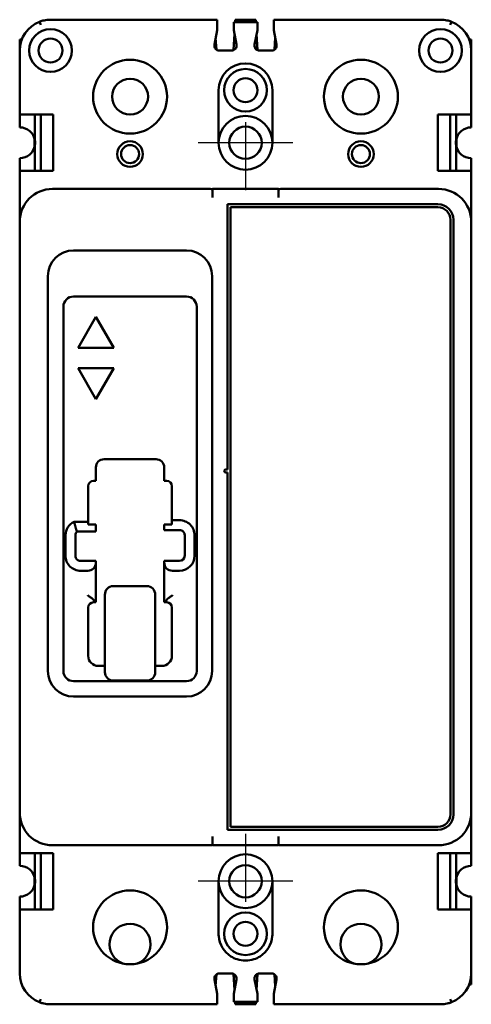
# Model space of a CAD drawing. Header units: inches. Extents: x -1.38 to 1.37, y -5.25 to 0.75.
import ezdxf

# ---------------------------------------------------------------- set-up
doc = ezdxf.new("R2010")
doc.units = ezdxf.units.IN
doc.header["$MEASUREMENT"] = 0
doc.layers.add('Center Mark (ANSI)', color=7, linetype='Continuous', lineweight=25)
doc.layers.add('Visible (ANSI)', color=7, linetype='Continuous', lineweight=50)

msp = doc.modelspace()

# ---------------------------------------------------------------- linework, layer by layer
at = {"layer": 'Center Mark (ANSI)', "linetype": 'Continuous'}
for p, q in [((0, 0.125), (0, -0.289)), ((0.289, 0), (-0.289, 0)), ((0, -4.211), (0, -4.625)), ((0.289, -4.5), (-0.289, -4.5))]:
    msp.add_line(p, q, dxfattribs=at)
at = {"layer": 'Visible (ANSI)'}
for p, q in [((-1.2468, 0.719), (-1.2539, 0.7377)), ((-1.187, 0.75), (-0.219, 0.75)), ((-0.219, 0.75), (-0.172, 0.75)), ((-0.172, 0.75), (-0.172, 0.7311)), ((-0.172, 0.7311), (-0.172, 0.719)), ((-0.0719, 0.719), (-0.0719, 0.735)), ((0.0721, 0.735), (-0.0719, 0.735)), ((-0.0625, 0.75), (-0.0634, 0.735)), ((-0.0625, 0.75), (0.0625, 0.75)), ((0.0575, 0.75), (-0.0575, 0.75)), ((0.0634, 0.735), (0.0625, 0.75)), ((0.0721, 0.735), (0.0721, 0.719)), ((0.172, 0.7311), (0.172, 0.75)), ((0.172, 0.75), (0.219, 0.75)), ((0.172, 0.719), (0.172, 0.7311)), ((1.187, 0.75), (0.219, 0.75)), ((1.2468, 0.719), (1.2539, 0.7377)), ((-0.1891, 0.5989), (-0.172, 0.687)), ((-0.172, 0.687), (-0.172, 0.719)), ((-0.0676, 0.6647), (-0.0737, 0.5643)), ((-0.0719, 0.719), (-0.072, 0.687)), ((-0.072, 0.687), (-0.0549, 0.5989)), ((0.0549, 0.5989), (0.0721, 0.687)), ((0.0737, 0.5642), (0.0676, 0.6644)), ((0.0721, 0.687), (0.0721, 0.719)), ((0.172, 0.719), (0.172, 0.687)), ((0.172, 0.687), (0.1892, 0.5989)), ((-1.375, 0.63), (-1.3623, 0.63)), ((-1.375, 0.63), (-1.375, 0.562)), ((-1.375, 0.63), (-1.3623, 0.63)), ((-0.1776, 0.5684), (-0.1817, 0.637)), ((0.1809, 0.6411), (0.1765, 0.5676)), ((1.375, 0.63), (1.3623, 0.63)), ((1.3623, 0.63), (1.375, 0.63)), ((1.375, 0.63), (1.375, 0.562)), ((-1.375, 0.562), (-1.375, 0.172)), ((-0.0853, 0.562), (-0.1587, 0.562)), ((0.1587, 0.562), (0.085, 0.562)), ((1.375, 0.562), (1.375, 0.172)), ((-0.164, 0), (-0.164, 0.32)), ((0.164, 0.32), (0.164, 0)), ((-1.375, 0.094), (-1.375, 0.172)), ((-1.355, 0.172), (-1.375, 0.172)), ((-1.355, 0.172), (-1.172, 0.172)), ((-1.282, 0.172), (-1.282, 0.0137)), ((-1.2456, 0.172), (-1.2456, -0.172)), ((-1.172, 0.172), (-1.172, -0.172)), ((1.172, 0.172), (1.172, -0.172)), ((1.355, 0.172), (1.172, 0.172)), ((1.2456, 0.172), (1.2456, -0.172)), ((1.282, 0.172), (1.282, 0.0137)), ((1.355, 0.172), (1.375, 0.172)), ((1.375, 0.094), (1.375, 0.172)), ((-1.285, 0.0271), (-1.285, -0.0271)), ((1.285, 0.0271), (1.285, -0.0271)), ((-1.282, -0.0137), (-1.282, -0.172)), ((1.282, -0.0137), (1.282, -0.172)), ((-1.375, -0.172), (-1.375, -0.094)), ((1.375, -0.172), (1.375, -0.094)), ((-1.375, -0.172), (-1.355, -0.172)), ((-1.375, -0.172), (-1.375, -0.481)), ((-1.172, -0.172), (-1.355, -0.172)), ((1.172, -0.172), (1.355, -0.172)), ((1.375, -0.172), (1.355, -0.172)), ((1.375, -0.172), (1.375, -0.481)), ((-0.231, -0.281), (-1.175, -0.281)), ((-0.2, -0.281), (0.2, -0.281)), ((-0.2, -0.331), (-0.2, -0.281)), ((0.2, -0.281), (0.2, -0.331)), ((0.231, -0.281), (1.175, -0.281)), ((-0.2, -0.331), (-0.2, -0.3342)), ((0.2, -0.3342), (0.2, -0.331)), ((-0.109, -1.99), (-0.109, -0.375)), ((-0.109, -0.375), (1.172, -0.375)), ((-0.091, -4.169), (-0.091, -0.393)), ((-0.091, -0.393), (1.172, -0.393)), ((1.248, -0.469), (1.248, -4.093)), ((1.266, -0.469), (1.266, -4.093)), ((-1.375, -0.481), (-1.375, -4.081)), ((1.375, -0.481), (1.375, -4.081)), ((-0.359, -0.656), (-1.047, -0.656)), ((-1.203, -0.812), (-1.203, -3.219)), ((-0.203, -3.219), (-0.203, -0.812)), ((-1.047, -0.937), (-0.359, -0.937)), ((-1.109, -3.219), (-1.109, -0.999)), ((-0.297, -0.999), (-0.297, -3.219)), ((-1.02, -1.249), (-0.911, -1.0602)), ((-0.911, -1.0602), (-0.802, -1.249)), ((-0.802, -1.249), (-1.02, -1.249)), ((-1.02, -1.374), (-0.802, -1.374)), ((-0.911, -1.5628), (-1.02, -1.374)), ((-0.802, -1.374), (-0.911, -1.5628)), ((-0.911, -2.06), (-0.911, -1.9784)), ((-0.861, -1.9284), (-0.545, -1.9284)), ((-0.495, -1.9784), (-0.495, -2.06)), ((-0.119, -1.99), (-0.109, -1.99)), ((-0.109, -2.01), (-0.119, -2.01)), ((-0.109, -4.187), (-0.109, -2.01)), ((-0.958, -2.309), (-0.958, -2.092)), ((-0.926, -2.06), (-0.911, -2.06)), ((-0.495, -2.06), (-0.48, -2.06)), ((-0.448, -2.092), (-0.448, -2.3)), ((-0.958, -2.309), (-1.0437, -2.309)), ((-0.958, -2.326), (-0.958, -2.309)), ((-0.911, -2.326), (-0.958, -2.326)), ((-0.911, -2.369), (-0.911, -2.326)), ((-0.448, -2.326), (-0.495, -2.326)), ((-0.495, -2.326), (-0.495, -2.36)), ((-0.448, -2.3), (-0.448, -2.326)), ((-0.402, -2.3), (-0.448, -2.3)), ((-1.096, -2.392), (-1.096, -2.5158)), ((-1.036, -2.516), (-1.036, -2.392)), ((-1.0262, -2.369), (-0.911, -2.369)), ((-0.495, -2.36), (-0.402, -2.36)), ((-0.37, -2.392), (-0.37, -2.516)), ((-0.31, -2.516), (-0.31, -2.392)), ((-0.911, -2.548), (-1.004, -2.548)), ((-0.911, -2.558), (-0.911, -2.548)), ((-0.911, -2.8), (-0.911, -2.558)), ((-0.402, -2.548), (-0.495, -2.548)), ((-0.495, -2.548), (-0.495, -2.558)), ((-0.495, -2.558), (-0.495, -2.8)), ((-1.0038, -2.608), (-0.961, -2.608)), ((-0.445, -2.608), (-0.402, -2.608)), ((-0.856, -2.7546), (-0.856, -2.9931)), ((-0.806, -2.7012), (-0.6, -2.7012)), ((-0.55, -2.9931), (-0.55, -2.7546)), ((-0.911, -2.8), (-0.926, -2.785)), ((-0.926, -2.8), (-0.911, -2.8)), ((-0.48, -2.785), (-0.495, -2.8)), ((-0.495, -2.8), (-0.48, -2.8)), ((-0.958, -3.126), (-0.958, -2.832)), ((-0.448, -2.832), (-0.448, -3.126)), ((-0.856, -2.9931), (-0.856, -3.2269)), ((-0.55, -3.2269), (-0.55, -2.9931)), ((-0.856, -3.188), (-0.896, -3.188)), ((-0.51, -3.188), (-0.55, -3.188)), ((-0.359, -3.281), (-1.047, -3.281)), ((-0.806, -3.2769), (-0.6, -3.2769)), ((-1.047, -3.375), (-0.359, -3.375)), ((-1.375, -4.081), (-1.375, -4.328)), ((1.375, -4.081), (1.375, -4.328)), ((1.172, -4.187), (-0.109, -4.187)), ((1.172, -4.169), (-0.091, -4.169)), ((-0.2, -4.2278), (-0.2, -4.231)), ((-0.2, -4.281), (-0.2, -4.231)), ((0.2, -4.231), (0.2, -4.2278)), ((0.2, -4.231), (0.2, -4.281)), ((-1.175, -4.281), (-0.231, -4.281)), ((-0.2, -4.281), (0.2, -4.281)), ((1.175, -4.281), (0.231, -4.281)), ((-1.375, -4.406), (-1.375, -4.328)), ((-1.355, -4.328), (-1.375, -4.328)), ((-1.355, -4.328), (-1.172, -4.328)), ((-1.282, -4.4863), (-1.282, -4.328)), ((-1.2456, -4.672), (-1.2456, -4.328)), ((-1.172, -4.328), (-1.172, -4.672)), ((1.172, -4.328), (1.172, -4.672)), ((1.355, -4.328), (1.172, -4.328)), ((1.2456, -4.672), (1.2456, -4.328)), ((1.282, -4.4863), (1.282, -4.328)), ((1.355, -4.328), (1.375, -4.328)), ((1.375, -4.406), (1.375, -4.328)), ((-1.285, -4.5271), (-1.285, -4.4729)), ((-0.164, -4.672), (-0.164, -4.5)), ((0.164, -4.5), (0.164, -4.672)), ((1.285, -4.5271), (1.285, -4.4729)), ((-1.282, -4.672), (-1.282, -4.5137)), ((1.282, -4.672), (1.282, -4.5137)), ((-1.375, -4.672), (-1.375, -4.594)), ((1.375, -4.672), (1.375, -4.594)), ((-1.375, -4.672), (-1.355, -4.672)), ((-1.375, -4.672), (-1.375, -5.062)), ((-1.172, -4.672), (-1.355, -4.672)), ((-0.164, -4.82), (-0.164, -4.672)), ((0.164, -4.672), (0.164, -4.82)), ((1.172, -4.672), (1.355, -4.672)), ((1.375, -4.672), (1.355, -4.672)), ((1.375, -4.672), (1.375, -5.062)), ((-0.172, -5.187), (-0.1891, -5.0989)), ((-0.1817, -5.137), (-0.1776, -5.0684)), ((-0.1587, -5.062), (-0.1482, -5.062)), ((-0.1482, -5.062), (-0.0853, -5.062)), ((-0.0737, -5.0643), (-0.0676, -5.1647)), ((-0.0549, -5.0989), (-0.072, -5.187)), ((0.0721, -5.187), (0.0549, -5.0989)), ((0.0676, -5.1644), (0.0737, -5.0642)), ((0.085, -5.062), (0.1482, -5.062)), ((0.1482, -5.062), (0.1587, -5.062)), ((0.1892, -5.0989), (0.172, -5.187)), ((0.1765, -5.0676), (0.1809, -5.1411)), ((1.375, -5.13), (1.375, -5.062)), ((1.3406, -5.13), (1.3406, -5.13)), ((1.375, -5.13), (1.3623, -5.13)), ((1.375, -5.13), (1.3623, -5.13)), ((-0.172, -5.219), (-0.172, -5.187)), ((-0.172, -5.219), (-0.172, -5.2311)), ((-0.072, -5.187), (-0.0719, -5.219)), ((-0.0719, -5.235), (-0.0719, -5.219)), ((0.0721, -5.219), (0.0721, -5.187)), ((0.0721, -5.219), (0.0721, -5.235)), ((0.172, -5.187), (0.172, -5.219)), ((0.172, -5.2311), (0.172, -5.219)), ((-1.187, -5.25), (-0.219, -5.25)), ((-0.219, -5.25), (-0.172, -5.25)), ((-0.172, -5.2311), (-0.172, -5.25)), ((-0.0719, -5.235), (0.0721, -5.235)), ((-0.0634, -5.235), (-0.0625, -5.25)), ((0.0625, -5.25), (-0.0625, -5.25)), ((0.0575, -5.25), (-0.0575, -5.25)), ((0.0625, -5.25), (0.0634, -5.235)), ((0.172, -5.25), (0.172, -5.2311)), ((0.172, -5.25), (0.219, -5.25)), ((1.187, -5.25), (0.219, -5.25))]:
    msp.add_line(p, q, dxfattribs=at)
for centre, radius in [((-1.187, 0.562), 0.13), ((1.187, 0.562), 0.13), ((-1.187, 0.562), 0.073), ((1.187, 0.562), 0.073), ((-0.703, 0.281), 0.225), ((0.703, 0.281), 0.225), ((0, 0.32), 0.13), ((-0.703, 0.281), 0.1095), ((0, 0.32), 0.073), ((0.703, 0.281), 0.1095), ((0, 0), 0.0985), ((-0.703, -0.069), 0.078), ((0.703, -0.069), 0.078), ((-0.703, -0.069), 0.055), ((0.703, -0.069), 0.055), ((0, -4.5), 0.0985), ((-0.703, -4.781), 0.225), ((0.703, -4.781), 0.225), ((0, -4.82), 0.13), ((0, -4.82), 0.073)]:
    msp.add_circle(centre, radius, dxfattribs=at)
for centre, radius, start, end in [((-1.187, 0.562), 0.188, 110.84894, 180), ((1.187, 0.562), 0.188, 0, 69.15106), ((-0.1587, 0.593), 0.031, 168.97815, 270), ((-0.0853, 0.593), 0.031, 270, 10.98116), ((0.1587, 0.593), 0.031, 270.01853, 11.01853), ((0, 0.32), 0.164, 0, 180), ((0, 0), 0.164, 0, 180), ((-1.375, 0), 0.094, 8.36488, 90), ((1.375, 0), 0.094, 90, 171.63512), ((-1.375, 0), 0.094, 351.63512, 8.36488), ((1.375, 0), 0.094, 171.63512, 188.36488), ((-1.375, 0), 0.094, 270, 351.63512), ((0, 0), 0.164, 180, 0), ((1.375, 0), 0.094, 188.36488, 270), ((-1.175, -0.481), 0.2, 90, 180), ((-0.231, -0.481), 0.2, 81.0832, 90), ((0.231, -0.481), 0.2, 90, 98.9168), ((1.175, -0.481), 0.2, 0, 90), ((1.172, -0.469), 0.094, 0, 90), ((1.172, -0.469), 0.076, 0, 90), ((-1.047, -0.812), 0.156, 90, 180), ((-0.359, -0.812), 0.156, 0, 90), ((-1.047, -0.999), 0.062, 90, 180), ((-0.359, -0.999), 0.062, 0, 90), ((-0.861, -1.9784), 0.05, 90, 180), ((-0.545, -1.9784), 0.05, 0, 90), ((-0.119, -2), 0.01, 90, 270), ((-0.926, -2.092), 0.032, 90, 179.99992), ((-0.48, -2.092), 0.032, 0, 90), ((-1.004, -2.392), 0.092, 115.54513, 179.99895), ((-0.402, -2.392), 0.092, 0, 90.00053), ((-1.004, -2.392), 0.032, 134.0302, 179.99697), ((-0.402, -2.392), 0.032, 0, 90.00153), ((-1.0042, -2.5162), 0.0918, 179.77892, 270.222), ((-1.0042, -2.5162), 0.0318, 179.67162, 270.32974), ((-0.402, -2.516), 0.032, 270, 0), ((-0.402, -2.516), 0.092, 270, 0), ((-0.961, -2.558), 0.05, 270, 0), ((-0.445, -2.558), 0.05, 180, 270), ((-0.926, -2.832), 0.032, 90, 180), ((-0.48, -2.832), 0.032, 0, 90), ((-0.896, -3.126), 0.062, 180, 270), ((-0.51, -3.126), 0.062, 270, 0), ((-1.047, -3.219), 0.156, 180, 270), ((-1.047, -3.219), 0.062, 180, 270), ((-0.806, -3.2269), 0.05, 180, 270), ((-0.6, -3.2269), 0.05, 270, 0), ((-0.359, -3.219), 0.156, 270, 0), ((-0.359, -3.219), 0.062, 270, 0), ((-1.175, -4.081), 0.2, 180, 270), ((1.172, -4.093), 0.094, 270, 0), ((1.172, -4.093), 0.076, 270, 0), ((1.175, -4.081), 0.2, 270, 0), ((-0.231, -4.0808), 0.2002, 270.00528, 278.91356), ((0.231, -4.0808), 0.2002, 261.08644, 269.99472), ((0, -4.5), 0.164, 0, 180), ((-1.375, -4.5), 0.094, 8.36488, 90), ((1.375, -4.5), 0.094, 90, 171.63512), ((-1.375, -4.5), 0.094, 351.63512, 8.36488), ((0, -4.5), 0.164, 180, 0), ((1.375, -4.5), 0.094, 171.63512, 188.36488), ((-1.375, -4.5), 0.094, 270, 351.63512), ((1.375, -4.5), 0.094, 188.36488, 270), ((-0.703, -4.884), 0.125, 288.69767, 251.30233), ((0.703, -4.884), 0.125, 288.69767, 251.30233), ((0, -4.82), 0.164, 180, 185.44289), ((0, -4.82), 0.164, 185.44289, 237.09822), ((0, -4.82), 0.164, 302.90178, 354.55711), ((0, -4.82), 0.164, 354.55711, 0), ((0, -4.82), 0.164, 237.09822, 251.88196), ((0, -4.82), 0.164, 251.88196, 288.11804), ((0, -4.82), 0.164, 288.11804, 302.90178), ((-1.187, -5.062), 0.188, 179.99996, 249.15139), ((-0.1587, -5.093), 0.031, 152.71241, 191.02185), ((-0.1587, -5.093), 0.031, 90, 152.71241), ((-0.0853, -5.093), 0.031, 355.02721, 90), ((-0.0853, -5.093), 0.031, 349.01884, 355.02721), ((0.1587, -5.093), 0.031, 27.26884, 89.98147), ((0.1587, -5.093), 0.031, 348.98147, 27.26884), ((1.187, -5.062), 0.188, 290.84861, 0.00004)]:
    msp.add_arc(centre, radius, start, end, dxfattribs=at)
for centre, major_axis, ratio, start_param, end_param in [((-0.806, -2.7546), (0, 0.0534), 0.936869, 0, 1.570796), ((-0.6, -2.7546), (0, 0.0534), 0.936869, 4.712389, 6.283185), ((0.0826, -5.0905), (0.0163, 0.0255), 0.908908, 2.279652, 2.387294), ((-1.2468, -5.219), (-0.0071, -0.0187), 0.00001, 6.282368, 7.853572), ((1.2468, -5.219), (0.0071, -0.0187), 0.00001, 4.71802, 6.294448)]:
    msp.add_ellipse(centre, major_axis=major_axis, ratio=ratio, start_param=start_param, end_param=end_param, dxfattribs=at)
for points, knots in [([(-1.187, 0.75), (-1.1881, 0.75), (-1.1892, 0.75), (-1.2026, 0.7498), (-1.2239, 0.7473), (-1.2451, 0.7411), (-1.2539, 0.7377)], [-0.0078154, -0.0078154, -0.0078154, -0.0078154, 0, 0, 0.0857138, 0.1499991, 0.1499991, 0.1499991, 0.1499991]), ([(1.187, 0.75), (1.1881, 0.75), (1.1892, 0.75), (1.2026, 0.7498), (1.2239, 0.7473), (1.2451, 0.7411), (1.2539, 0.7377)], [-0.0078154, -0.0078154, -0.0078154, -0.0078154, 0, 0, 0.0857138, 0.1499991, 0.1499991, 0.1499991, 0.1499991]), ([(0.085, 0.562), (0.0778, 0.562), (0.0671, 0.5661), (0.0554, 0.5803), (0.0534, 0.5918), (0.0549, 0.5989)], [0, 0, 0, 0, 0.03654216, 0.05508548, 0.09217213, 0.09217213, 0.09217213, 0.09217213]), ([(-0.961, -2.7578), (-0.9609, -2.7579), (-0.9609, -2.7579), (-0.9546, -2.7619), (-0.9486, -2.7661), (-0.9366, -2.7752), (-0.9308, -2.7802), (-0.926, -2.785)], [-0.5396831, -0.5396831, -0.5396831, -0.5396831, -0.5390546, -0.5390546, -0.4775026, -0.4775026, -0.4076576, -0.4076576, -0.4076576, -0.4076576]), ([(-0.48, -2.785), (-0.4752, -2.7802), (-0.4694, -2.7752), (-0.4574, -2.7661), (-0.4514, -2.7619), (-0.4451, -2.7579), (-0.4451, -2.7579), (-0.445, -2.7578)], [-0.1196901, -0.1196901, -0.1196901, -0.1196901, -0.0560681, -0.0560681, 0, 0, 0.0005724, 0.0005724, 0.0005724, 0.0005724]), ([(0.0544, -5.0958), (0.0539, -5.0896), (0.0552, -5.0832), (0.0583, -5.0778), (0.0601, -5.0746), (0.0624, -5.0717), (0.0652, -5.0694), (0.0707, -5.0647), (0.0778, -5.062), (0.085, -5.062)], [0.00793176, 0.00793176, 0.00793176, 0.00793176, 0.04308135, 0.04308135, 0.04308135, 0.0635753, 0.0635753, 0.0635753, 0.10396144, 0.10396144, 0.10396144, 0.10396144]), ([(-1.2539, -5.2377), (-1.2452, -5.241), (-1.2243, -5.2472), (-1.2033, -5.2497), (-1.1898, -5.25), (-1.1884, -5.25), (-1.187, -5.25)], [0, 0, 0, 0, 0.0634066, 0.1479486, 0.1479486, 0.1578716, 0.1578716, 0.1578716, 0.1578716]), ([(1.2539, -5.2377), (1.2452, -5.241), (1.2243, -5.2472), (1.2033, -5.2497), (1.1898, -5.25), (1.1884, -5.25), (1.187, -5.25)], [0, 0, 0, 0, 0.0634066, 0.1479486, 0.1479486, 0.1578716, 0.1578716, 0.1578716, 0.1578716])]:
    msp.add_open_spline(points, degree=3, knots=knots, dxfattribs=at)
for points, degree in [([(-0.0575, 0.75), (-0.0575, 0.75), (-0.0575, 0.75), (-0.0575, 0.75)], 3), ([(0.0575, 0.75), (0.0575, 0.75), (0.0575, 0.75), (0.0575, 0.75)], 3), ([(-1.0437, -2.309), (-1.035, -2.3474), (-1.0262, -2.369)], 2), ([(-0.0575, -5.25), (-0.0575, -5.25), (-0.0575, -5.25), (-0.0575, -5.25)], 3), ([(0.0575, -5.25), (0.0575, -5.25), (0.0575, -5.25), (0.0575, -5.25)], 3)]:
    msp.add_open_spline(points, degree=degree, dxfattribs=at)

doc.saveas('drawing.dxf')
